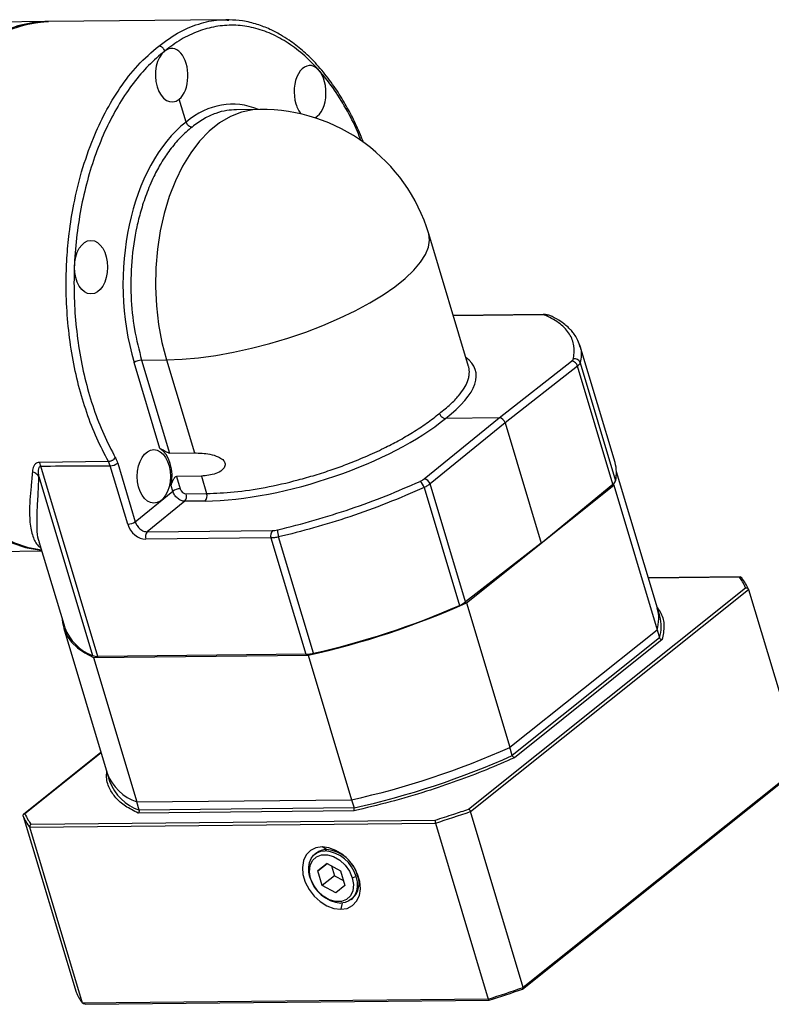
# Model space of a CAD drawing. Header units: millimetres. Extents: x 8091 to 8969, y -614 to 6.
# Tile 12 of 15: x 8822 to 8894, y -480 to -386. Entities that reach past the tile are written whole.
import ezdxf

# ---------------------------------------------------------------- set-up
doc = ezdxf.new("R2010")
doc.units = ezdxf.units.MM
doc.layers.get('0').update_dxf_attribs({"lineweight": 18})
doc.layers.add('标注线', color=7, linetype='Continuous', lineweight=18)

# ---------------------------------------------------------------- blocks, each defined once
blk = doc.blocks.new('FGR120M2L2')
at = {"linetype": 'Continuous', "lineweight": 25}
for p, q in [((172.53, 42.28), (141.04, 41.96)), ((173.07, 42.24), (172.53, 42.28)), ((140.56, 41.95), (126.19, 41.81)), ((141.04, 41.96), (140.8, 41.96)), ((165.44, 24.11), (164.22, 28.16)), ((178.53, 26.34), (174.37, 26.3)), ((215.6, -19.3), (208.54, 4.25)), ((228.96, -10.06), (212.88, -10.22)), ((228.71, -10.15), (212.91, -10.31)), ((241.61, -36.37), (235.36, -15.54)), ((160.8, -33.87), (156.22, -18.62)), ((157.55, -18.18), (161.97, -18.13)), ((157.55, -18.18), (162.51, -34.69)), ((161.97, -18.13), (166.92, -34.64)), ((221.03, -28.43), (233.89, -18.36)), ((235.43, -18.64), (241.71, -39.59)), ((234.95, -19.25), (222.09, -29.32)), ((241.24, -40.21), (234.95, -19.25)), ((207.72, -39.26), (221.03, -28.43)), ((222.09, -29.32), (208.79, -40.15)), ((221.03, -28.43), (211.5, -28.53)), ((222.09, -29.32), (228.49, -50.66)), ((162.51, -34.69), (166.92, -34.64)), ((151.65, -36.16), (139.39, -36.34)), ((151.97, -36.93), (151.65, -36.16)), ((153.3, -36.5), (156.41, -46.88)), ((149.8, -70.79), (139.66, -36.99)), ((155.08, -47.31), (151.97, -36.93)), ((249.12, -62.21), (241.86, -38.01)), ((139.31, -38.83), (148.85, -70.64)), ((168.16, -38.77), (163.74, -38.82)), ((163.74, -38.82), (164.4, -41.02)), ((168.16, -38.77), (169.09, -41.87)), ((215.08, -61.11), (208.79, -40.15)), ((228.49, -50.66), (241.24, -40.21)), ((241.37, -40.4), (241.47, -39.99)), ((156.41, -46.88), (163.08, -41.45)), ((163.08, -41.45), (162.79, -40.5)), ((165.47, -41.91), (169.09, -41.87)), ((207.69, -40.8), (213.97, -61.75)), ((215.24, -61.27), (241.37, -40.4)), ((241.37, -40.4), (249.07, -66.06)), ((165.2, -43.24), (158.54, -48.66)), ((168.82, -43.2), (165.2, -43.24)), ((158.54, -48.66), (180.78, -48.43)), ((139.32, -50.4), (143.91, -65.68)), ((139.4, -50.46), (139.37, -50.39)), ((180.52, -49.76), (158.28, -49.99)), ((180.52, -49.76), (186.71, -70.41)), ((188.07, -70.23), (181.87, -49.58)), ((228.49, -50.66), (215.08, -61.11)), ((127.15, -52.19), (139.82, -52.06)), ((263.93, -56.68), (247.51, -56.85)), ((263.7, -56.72), (247.52, -56.89)), ((215.59, -97.91), (264.8, -58.61)), ((215.94, -98.34), (265.31, -58.9)), ((265.31, -58.9), (274.68, -90.14)), ((215.24, -61.27), (222.94, -86.93)), ((249.55, -63.65), (249.12, -62.21)), ((143.72, -65.86), (151.42, -91.52)), ((222.94, -86.93), (249.07, -66.06)), ((249.07, -66.06), (249.5, -67.5)), ((249.5, -67.5), (223.37, -88.37)), ((249.98, -67.81), (223.74, -88.77)), ((149.01, -70.97), (187.13, -70.57)), ((149.01, -70.97), (156.71, -96.63)), ((186.71, -70.41), (149.8, -70.79)), ((187.13, -70.57), (194.83, -96.24)), ((223.37, -88.37), (222.94, -86.93)), ((150.32, -87.87), (136.59, -98.84)), ((150.34, -87.92), (136.82, -98.72)), ((225.18, -129.88), (274.39, -90.57)), ((274.68, -90.14), (225.31, -129.58)), ((151.42, -91.52), (151.85, -92.96)), ((156.71, -96.63), (194.83, -96.24)), ((157.14, -98.07), (156.71, -96.63)), ((195.26, -97.68), (157.14, -98.07)), ((194.83, -96.24), (195.26, -97.68)), ((136.52, -99.15), (145.9, -130.4)), ((195.23, -98.21), (156.95, -98.6)), ((225.31, -129.58), (215.94, -98.34)), ((137.69, -101.14), (209.71, -100.4)), ((147.06, -132.38), (137.69, -101.14)), ((137.92, -100.6), (209.69, -99.86)), ((209.71, -100.4), (219.08, -131.64)), ((190.4, -105.09), (189.59, -104.62)), ((188.58, -105.7), (188.31, -105.92)), ((190.13, -105.31), (190.4, -105.09)), ((188.86, -108.85), (190.49, -107.54)), ((190.49, -107.54), (188.86, -108.85)), ((190.49, -107.54), (192.88, -108.85)), ((191.29, -107.98), (191.8, -109.73)), ((187.56, -110.2), (187.43, -109.99)), ((189.62, -111.47), (188.86, -108.85)), ((191.8, -109.73), (189.62, -111.47)), ((191.8, -109.73), (193.39, -110.61)), ((192.88, -108.85), (193.64, -111.48)), ((194.94, -110.12), (195.61, -109.9)), ((192.01, -112.79), (189.62, -111.47)), ((193.64, -111.48), (192.01, -112.79)), ((193.14, -114.57), (192.91, -115.7)), ((194.74, -113.97), (195.01, -113.75)), ((219.08, -131.64), (147.06, -132.38)), ((147.51, -132.57), (219.28, -131.83))]:
    blk.add_line(p, q, dxfattribs=at)
at = {"linetype": 'Continuous', "lineweight": 25, "flags": 128}
for points in [[(140.8, 41.96), (140.34, 41.95), (137.86, 41.68), (135.4, 41.05)], [(139.78, -51.92), (137.48, -51.49), (135.06, -50.7)], [(134.58, 40.67), (136.99, 41.44), (139.43, 41.87), (141.04, 41.96)], [(135.64, 41.05), (138.09, 41.68), (140.58, 41.95), (141.04, 41.96)], [(178.53, 26.34), (177.31, 26.27), (175.29, 25.85), (173.31, 25.07), (171.4, 23.95), (169.57, 22.49), (167.85, 20.71), (166.26, 18.64), (164.82, 16.29), (163.54, 13.69), (162.44, 10.88), (161.54, 7.89), (160.83, 4.76), (160.34, 1.51), (160.07, -1.81), (160.01, -5.17), (160.18, -8.52), (160.56, -11.82), (161.16, -15.04), (161.97, -18.13)], [(161.97, -18.13), (164.73, -18.03), (167.65, -17.77), (170.71, -17.35), (173.86, -16.78), (177.07, -16.07), (180.31, -15.23), (183.52, -14.27), (186.68, -13.19), (189.75, -12.01), (192.69, -10.74), (195.47, -9.41), (198.05, -8.02), (200.41, -6.58), (202.51, -5.13), (204.34, -3.67), (205.87, -2.22), (207.08, -0.8), (207.96, 0.57), (208.5, 1.88), (208.69, 3.12), (208.54, 4.25)], [(139.79, -51.97), (139.49, -51.94), (137.01, -51.5), (134.56, -50.7), (132.16, -49.55), (129.83, -48.07), (127.58, -46.26), (125.44, -44.13), (123.41, -41.71), (121.52, -39.01), (119.78, -36.05), (118.2, -32.85), (116.79, -29.44), (115.57, -25.85)], [(115.81, -25.85), (117.03, -29.44), (118.44, -32.85), (120.02, -36.04), (121.76, -39.01), (123.65, -41.71), (125.68, -44.13), (127.82, -46.26), (130.07, -48.07), (132.4, -49.55), (134.8, -50.7), (137.25, -51.49), (139.73, -51.94), (139.79, -51.95)], [(139.78, -51.92), (137.49, -51.49), (135.04, -50.69), (132.64, -49.55), (130.31, -48.06), (128.06, -46.25), (125.92, -44.13), (123.89, -41.7), (122, -39), (120.26, -36.04), (118.67, -32.85), (117.27, -29.44), (116.04, -25.84)], [(143.47, -64.21), (143.5, -64.74), (143.77, -66), (144.3, -67.18), (145.09, -68.27), (146.15, -69.27), (147.46, -70.17), (149.01, -70.97)], [(189.59, -104.62), (188.47, -104.8), (187.51, -105.28), (186.77, -106.05), (186.29, -107.06), (186.1, -108.25), (186.2, -109.54), (186.6, -110.88), (187.27, -112.17), (188.18, -113.35), (189.26, -114.34), (190.45, -115.09), (191.69, -115.55), (192.91, -115.7)], [(192.91, -115.7), (194.03, -115.53), (194.99, -115.04), (195.73, -114.27), (196.21, -113.27), (196.41, -112.08), (196.3, -110.78), (195.9, -109.44), (195.23, -108.15), (194.33, -106.97), (193.25, -105.98), (192.05, -105.24), (190.81, -104.77), (189.59, -104.62)], [(187.43, -109.99), (187.24, -109.08), (187.21, -108.21), (187.35, -107.4), (187.65, -106.7), (188.09, -106.11), (188.67, -105.68), (189.36, -105.4), (190.13, -105.31)], [(187.56, -110.2), (187.35, -109.02), (187.47, -107.93), (187.88, -107.02), (188.57, -106.37), (189.48, -106.02), (190.53, -106.01), (191.64, -106.34), (192.72, -106.97), (193.68, -107.87), (194.44, -108.95), (194.94, -110.12)], [(194.94, -110.12), (195.15, -111.31), (195.04, -112.39), (194.62, -113.3), (193.93, -113.95), (193.02, -114.3), (191.97, -114.31), (190.86, -113.99), (189.78, -113.35), (188.82, -112.46), (188.06, -111.38), (187.56, -110.2)], [(195.61, -109.9), (195.81, -110.81), (195.83, -111.68), (195.7, -112.49), (195.4, -113.19), (194.95, -113.78), (194.37, -114.21), (193.69, -114.48), (192.91, -114.58)]]:
    blk.add_lwpolyline(points, dxfattribs=at)
at = {"linetype": 'Continuous', "lineweight": 25}
for centre, radius, start, end in [((141.13, 22.13), 19.83, 91.3112, 130.9858), ((178.84, -4.65), 31, 16.6994, 90.5894), ((228.97, -10.47), 0.412, 92.4685, 129.1101), ((229.68, -11), 0.831, 66.1628, 114.1391), ((157.63, -20.66), 2.48, 91.7736, 124.512), ((233.79, -19.55), 1.2, 14.6045, 85.4421), ((234.44, -18.96), 1.03, 18.2301, 103.2657), ((151.89, -34.45), 2.48, 271.7736, 304.512), ((235.33, -38.19), 6.53, 347.6321, 16.147), ((205.63, -41.33), 2.13, 14.3791, 50.0958), ((207.59, -40.5), 1.24, 16.053, 83.9937), ((240.54, -39.2), 1.23, 304.6673, 341.6033), ((164.48, -43.5), 2.48, 91.7736, 124.512), ((164.21, -42.35), 1.33, 318.249, 19.189), ((167.83, -42.31), 1.33, 318.249, 19.189), ((155.01, -44.83), 2.48, 271.7736, 304.512), ((159.54, -49.55), 1.33, 138.249, 199.189), ((181.78, -49.32), 1.33, 138.249, 199.189), ((185.02, -48.47), 3.34, 177.3298, 199.4923), ((257.46, -62.16), 8.5, 22.5546, 38.1158), ((211.92, -56.88), 5.28, 292.8329, 306.693), ((155.88, 70.96), 144.94, 282.4515, 294.1769), ((155.85, 71.89), 145.73, 282.7741, 293.5058), ((242.56, -64.05), 6.81, 342.874, 15.7133), ((242.99, -65.49), 6.81, 342.874, 15.7133), ((151.82, -62.73), 8.45, 200.4836, 249.4448), ((149.68, -68.52), 2.27, 248.7328, 273.1641), ((186.56, -63.84), 6.57, 271.3624, 283.3242), ((163.58, 45.29), 144.94, 282.4515, 294.1769), ((164.01, 43.85), 144.94, 282.4515, 294.1769), ((159.47, -88.48), 8.6, 200.6788, 251.308), ((159.9, -89.92), 8.6, 200.6788, 251.308), ((144.37, -95.89), 8.5, 202.5546, 218.1158), ((151.21, 86.78), 196.1, 287.3555, 289.2729), ((190.37, -108), 2.91, 89.2865, 127.9119), ((189.56, -111.56), 6.28, 15.3097, 84.737), ((189.83, -111.34), 6.28, 15.3097, 84.737), ((193.49, -108.33), 6.28, 195.3097, 264.737), ((192.48, -111.08), 3.68, 313.4283, 22.2678), ((153.75, -127.14), 8.5, 202.5546, 218.1158), ((160.58, 55.53), 196.1, 287.3555, 289.2729), ((160.98, 54.2), 194.95, 287.4007, 289.2277)]:
    blk.add_arc(centre, radius, start, end, dxfattribs=at)
for centre, major_axis, ratio, start_param, end_param in [((162.94, 32.44), (-0.09, 4.75), 0.595149, 3.579778, 6.721371), ((162.94, 32.44), (0, 4.75), 0.620187, 0.449667, 3.591259), ((187.46, 29.4), (-0.09, 4.75), 0.595149, 3.425362, 8.292167), ((174.07, -4.71), (-0.62, 31.99), 0.595149, 6.027991, 6.720826), ((187.46, 29.4), (-0.09, 4.75), 0.595149, 2.008982, 2.507111), ((174.09, -4.7), (-0.02, 32), 0.620187, 0.450212, 2.020463), ((227.61, -10.99), (1.92, 0.55), 0.328339, 0.366452, 0.871813), ((186.08, -28.8), (30.76, 8.83), 0.328339, 5.584747, 6.536319), ((232.28, -18.39), (1.92, 0.55), 0.328339, 5.601655, 6.10731), ((186.09, -28.78), (30.54, 9.57), 0.353375, 4.005218, 5.575469), ((221.3, -29.33), (-0.624, 0.781), 0.717462, 4.201565, 5.772057), ((159.71, -38.82), (0, 5.25), 0.620187, 4.384416, 5.939695), ((206.15, -39.26), (1.91, 0.6), 0.353375, 5.052906, 5.558561), ((165.2, -41.01), (-0.624, 0.781), 0.717462, 1.059973, 2.630464), ((157.47, -47.29), (-1.87, 2.34), 0.717462, 1.059973, 2.630464), ((181.86, -47.53), (1.91, 0.6), 0.353375, 4.005218, 4.510579)]:
    blk.add_ellipse(centre, major_axis=major_axis, ratio=ratio, start_param=start_param, end_param=end_param, dxfattribs=at)
for centre in [(148.56, -1.67), (159.71, -38.82)]:
    blk.add_ellipse(centre, major_axis=(0, 4.75), ratio=0.620187, dxfattribs=at)
for points, knots in [([(160.59, 37.61), (161.84, 38.53), (164.28, 40.31), (168.06, 41.73), (170.97, 42.34), (172.61, 42.23), (173.05, 42.2)], [0, 0, 0, 0, 0.319633, 0.619631, 0.899989, 1, 1, 1, 1]), ([(196.96, 20.45), (196.77, 20.92), (196.15, 22.48), (195.02, 24.9), (193.47, 27.77), (191.67, 30.6), (189.57, 33.35), (187.29, 35.8), (185.33, 37.5), (183.64, 38.72), (182.11, 39.69), (180.23, 40.66), (177.99, 41.52), (175.56, 42.14), (173.87, 42.21), (173.07, 42.24)], [0, 0, 0, 0, 0.036533, 0.119727, 0.19676, 0.283962, 0.383648, 0.481291, 0.572963, 0.619612, 0.676873, 0.745382, 0.825166, 0.916232, 1, 1, 1, 1]), ([(196.5, 20.81), (196.3, 21.34), (195.51, 23.39), (193.84, 26.58), (191.52, 30.3), (188.94, 33.53), (186.18, 36.26), (183.24, 38.43), (180.19, 40.02), (177.05, 41.02), (173.88, 41.4), (170.7, 41.16), (167.58, 40.3), (164.53, 38.88), (162.61, 37.44), (161.65, 36.72)], [0, 0, 0, 0, 0.028849, 0.109772, 0.190696, 0.271621, 0.352547, 0.433474, 0.514403, 0.595333, 0.676265, 0.757198, 0.838131, 0.919065, 1, 1, 1, 1]), ([(151.65, -36.16), (150.94, -34.8), (149.52, -32.09), (147.76, -27.53), (146.3, -22.68), (145.2, -17.54), (144.46, -12.2), (144.18, -7.82), (144.14, -4.51), (144.18, -2.29), (144.28, -0.07), (144.45, 2.14), (144.79, 5.37), (145.49, 9.81), (146.88, 15.53), (148.77, 20.97), (151.08, 25.94), (153.71, 30.31), (156.87, 34.39), (159.32, 36.52), (160.59, 37.61)], [0, 0, 0, 0, 0.060936, 0.122317, 0.184146, 0.246421, 0.309142, 0.372311, 0.397717, 0.423193, 0.448742, 0.474362, 0.500054, 0.561609, 0.631867, 0.710823, 0.775776, 0.845624, 0.920366, 1, 1, 1, 1]), ([(161.65, 36.72), (161.61, 36.83), (161.54, 37), (161.38, 37.21), (161.23, 37.36), (161.07, 37.47), (160.85, 37.58), (160.69, 37.6), (160.59, 37.61)], [0, 0, 0, 0, 0.237966, 0.367039, 0.499555, 0.631305, 0.760324, 1, 1, 1, 1]), ([(161.65, 36.72), (160.68, 35.89), (158.73, 34.24), (156.05, 31.09), (153.6, 27.5), (151.43, 23.47), (149.56, 19.06), (148.02, 14.33), (146.83, 9.35), (146.01, 4.18), (145.56, -1.11), (145.5, -6.45), (145.82, -11.76), (146.51, -16.98), (147.58, -22.04), (149.01, -26.86), (150.75, -31.41), (152.17, -34.13), (152.88, -35.49)], [0, 0, 0, 0, 0.062505, 0.125011, 0.187515, 0.250019, 0.312522, 0.375024, 0.437525, 0.500025, 0.562524, 0.625022, 0.687519, 0.750016, 0.812512, 0.875008, 0.937504, 1, 1, 1, 1]), ([(174.37, 26.29), (173.81, 26.26), (172.58, 26.21), (170.65, 25.68), (168.56, 24.75), (167.2, 23.74), (166.5, 23.22)], [0, 0, 0, 0, 0.203706, 0.451491, 0.716923, 1, 1, 1, 1]), ([(166.5, 23.22), (165.79, 22.61), (164.41, 21.44), (162.59, 19.25), (161.03, 16.93), (159.87, 14.78), (159.01, 12.89), (158.39, 11.32), (157.85, 9.79), (157.4, 8.31), (157.02, 6.89), (156.34, 3.98), (155.67, -0.57), (155.56, -6.76), (156.14, -12.73), (157.09, -16.38), (157.55, -18.18)], [0, 0, 0, 0, 0.079995, 0.155004, 0.225026, 0.290061, 0.330654, 0.369029, 0.405184, 0.43912, 0.470837, 0.500335, 0.630371, 0.756993, 0.880203, 1, 1, 1, 1]), ([(165.44, 24.11), (165.48, 24), (165.55, 23.82), (165.71, 23.61), (165.81, 23.52), (165.88, 23.46), (165.93, 23.42), (166.06, 23.33), (166.26, 23.24), (166.41, 23.23), (166.5, 23.22)], [0, 0, 0, 0, 0.241143, 0.369404, 0.499284, 0.50436, 0.541985, 0.643771, 0.800539, 1, 1, 1, 1]), ([(230.02, -10.24), (229.87, -10.19), (229.55, -10.07), (229.16, -10.06), (228.95, -10.06)], [0, 0, 0, 0, 0.467207, 1, 1, 1, 1]), ([(234.21, -17.96), (234.3, -17.16), (234.49, -15.58), (233.63, -13.5), (232.02, -11.67), (230.24, -10.72), (229.34, -10.24)], [0, 0, 0, 0, 0.250008, 0.50001, 0.750008, 1, 1, 1, 1]), ([(235.35, -15.55), (235.22, -15.17), (234.97, -14.49), (234.43, -13.62), (233.91, -12.98), (233.36, -12.4), (232.64, -11.78), (231.55, -11), (230.56, -10.51), (230.02, -10.24)], [0, 0, 0, 0, 0.172487, 0.313985, 0.424508, 0.506505, 0.632502, 0.797006, 1, 1, 1, 1]), ([(235.26, -15.56), (235.35, -15.74), (235.78, -16.66), (235.58, -17.76), (235.43, -18.64)], [0, 0, 0, 0, 0.198649, 1, 1, 1, 1]), ([(210.43, -27.63), (211.11, -27.09), (212.42, -26.04), (213.84, -24.54), (214.84, -23.18), (215.39, -22.09), (215.65, -21.24), (215.75, -20.58), (215.74, -19.98), (215.69, -19.56), (215.61, -19.35), (215.6, -19.31)], [0, 0, 0, 0, 0.178656, 0.346177, 0.502561, 0.647805, 0.738464, 0.824168, 0.904915, 0.980707, 1, 1, 1, 1]), ([(169.09, -41.87), (170.69, -41.81), (173.94, -41.68), (179.49, -40.84), (183.87, -39.85), (186.85, -39.03), (188.37, -38.58), (189.88, -38.11), (191.83, -37.46), (194.32, -36.55), (197.41, -35.29), (200.41, -33.91), (203.22, -32.46), (205.77, -30.98), (208.27, -29.35), (209.69, -28.22), (210.43, -27.63)], [0, 0, 0, 0, 0.11978, 0.242972, 0.369579, 0.401816, 0.434267, 0.466932, 0.499812, 0.560999, 0.631054, 0.709973, 0.774999, 0.845013, 0.920014, 1, 1, 1, 1]), ([(210.43, -27.63), (210.47, -27.73), (210.53, -27.9), (210.67, -28.09), (210.78, -28.2), (210.83, -28.25), (210.85, -28.26), (210.91, -28.31), (211.01, -28.39), (211.23, -28.5), (211.39, -28.52), (211.5, -28.53)], [0, 0, 0, 0, 0.199456, 0.356223, 0.45801, 0.486827, 0.49564, 0.500718, 0.630587, 0.758845, 1, 1, 1, 1]), ([(162.51, -34.69), (162.47, -34.69), (162.41, -34.68), (162.24, -34.64), (161.94, -34.52), (161.56, -34.3), (161.14, -34.06), (160.91, -33.94), (160.8, -33.87)], [0, 0, 0, 0, 0.055269, 0.113702, 0.251173, 0.500882, 0.750477, 1, 1, 1, 1]), ([(166.92, -34.64), (167.82, -34.67), (169.18, -34.72), (170.95, -35.21), (171.82, -35.69), (172.2, -36.1), (172.36, -36.43), (172.4, -36.79), (172.27, -37.24), (171.74, -37.85), (170.35, -38.58), (169.03, -38.69), (168.16, -38.77)], [0, 0, 0, 0, 0.248369, 0.37304, 0.444122, 0.472575, 0.49922, 0.528604, 0.561095, 0.625241, 0.750487, 1, 1, 1, 1]), ([(139.39, -36.34), (139.26, -36.35), (139, -36.38), (138.64, -36.6), (138.27, -37.11), (138.2, -37.63), (138.15, -37.98)], [0, 0, 0, 0, 0.141279, 0.28501, 0.538338, 1, 1, 1, 1]), ([(139.66, -36.99), (139.62, -36.86), (139.54, -36.63), (139.44, -36.43), (139.39, -36.34)], [0, 0, 0, 0, 0.56, 1, 1, 1, 1]), ([(151.65, -36.16), (151.75, -36.15), (151.91, -36.13), (152.15, -36.05), (152.33, -35.96), (152.51, -35.86), (152.71, -35.7), (152.81, -35.57), (152.88, -35.49)], [0, 0, 0, 0, 0.239687, 0.368508, 0.5, 0.631492, 0.760313, 1, 1, 1, 1]), ([(152.88, -35.49), (152.93, -35.59), (153.03, -35.77), (153.14, -36.03), (153.22, -36.26), (153.27, -36.42), (153.3, -36.5)], [0, 0, 0, 0, 0.339966, 0.560014, 0.780001, 1, 1, 1, 1]), ([(138.15, -37.98), (138.07, -38.87), (137.91, -40.66), (137.69, -43.1), (137.63, -45.21), (137.7, -46.97), (137.9, -48.34), (138.21, -49.49), (138.64, -50.43), (139.12, -51.12), (139.5, -51.4), (139.66, -51.51)], [0, 0, 0, 0, 0.127812, 0.255324, 0.399033, 0.511763, 0.618642, 0.721511, 0.82288, 0.926452, 1, 1, 1, 1]), ([(139.31, -38.83), (139.14, -38.64), (138.83, -38.29), (138.36, -38.07), (138.15, -37.98)], [0, 0, 0, 0, 0.56, 1, 1, 1, 1]), ([(139.31, -38.83), (139.28, -38.46), (139.22, -37.9), (139.3, -37.3), (139.44, -37.07), (139.56, -37), (139.63, -36.99), (139.66, -36.99)], [0, 0, 0, 0, 0.527871, 0.777351, 0.901749, 0.952876, 1, 1, 1, 1]), ([(139.66, -36.99), (141.96, -36.97), (146.06, -36.94), (150.16, -36.93), (151.97, -36.93)], [0, 0, 0, 0, 0.559995, 1, 1, 1, 1]), ([(139.37, -50.39), (139.32, -50.27), (139.07, -49.68), (138.97, -48.09), (138.97, -45.58), (139.16, -42.54), (139.26, -40.06), (139.31, -38.83)], [0, 0, 0, 0, 0.057893, 0.293311, 0.530522, 0.76841, 1, 1, 1, 1]), ([(162.79, -40.5), (162.83, -40.34), (162.92, -40), (163.12, -39.5), (163.32, -39.11), (163.52, -38.9), (163.65, -38.83), (163.71, -38.82), (163.74, -38.82)], [0, 0, 0, 0, 0.249536, 0.499076, 0.748782, 0.886296, 0.944734, 1, 1, 1, 1]), ([(181.69, -48.31), (183.85, -47.77), (188.19, -46.68), (194.67, -44.62), (201.02, -42.31), (205, -40.57), (206.99, -39.7)], [0, 0, 0, 0, 0.249992, 0.49999, 0.749992, 1, 1, 1, 1]), ([(207.69, -40.8), (205.52, -41.75), (201.27, -43.6), (194.63, -45.99), (188.16, -48.01), (183.94, -49.07), (181.87, -49.58)], [0, 0, 0, 0, 0.266712, 0.522284, 0.766714, 1, 1, 1, 1]), ([(156.41, -46.88), (156.51, -47.11), (156.69, -47.59), (157.24, -48.18), (157.89, -48.59), (158.32, -48.64), (158.54, -48.66)], [0, 0, 0, 0, 0.250022, 0.5, 0.749978, 1, 1, 1, 1]), ([(181.87, -49.58), (181.63, -49.63), (181.15, -49.73), (180.73, -49.75), (180.52, -49.76)], [0, 0, 0, 0, 0.505433, 1, 1, 1, 1]), ([(263.7, -56.72), (263.73, -56.71), (263.78, -56.69), (263.87, -56.68), (263.96, -56.69), (264.03, -56.74), (264.08, -56.78), (264.12, -56.84), (264.14, -56.89), (264.15, -56.91)], [0, 0, 0, 0, 0.156195, 0.291672, 0.499957, 0.632366, 0.759471, 0.881813, 1, 1, 1, 1]), ([(264.8, -58.61), (264.63, -58.24), (264.33, -57.59), (263.89, -56.99), (263.7, -56.72)], [0, 0, 0, 0, 0.559968, 1, 1, 1, 1]), ([(264.8, -58.61), (264.84, -58.6), (264.9, -58.6), (265, -58.61), (265.1, -58.65), (265.18, -58.7), (265.24, -58.76), (265.28, -58.83), (265.3, -58.87), (265.31, -58.9)], [0, 0, 0, 0, 0.181756, 0.290757, 0.499747, 0.632244, 0.759413, 0.881796, 1, 1, 1, 1]), ([(249.1, -62.13), (249.33, -62.46), (250.04, -63.44), (250.45, -65.32), (250.14, -66.98), (249.98, -67.81)], [0, 0, 0, 0, 0.200469, 0.602181, 1, 1, 1, 1]), ([(249.98, -67.81), (249.95, -67.81), (249.89, -67.82), (249.79, -67.8), (249.7, -67.75), (249.62, -67.69), (249.55, -67.61), (249.52, -67.54), (249.5, -67.5)], [0, 0, 0, 0, 0.15626, 0.29188, 0.500514, 0.63185, 0.758916, 1, 1, 1, 1]), ([(223.74, -88.77), (222.1, -89.5), (218.81, -90.94), (213.56, -92.94), (207.83, -94.88), (201.68, -96.7), (197.37, -97.71), (195.23, -98.21)], [0, 0, 0, 0, 0.185601, 0.372664, 0.560421, 0.78128, 1, 1, 1, 1]), ([(223.74, -88.77), (223.72, -88.77), (223.68, -88.76), (223.6, -88.72), (223.54, -88.66), (223.47, -88.58), (223.41, -88.49), (223.39, -88.42), (223.37, -88.37)], [0, 0, 0, 0, 0.156228, 0.291822, 0.500421, 0.631782, 0.758872, 1, 1, 1, 1]), ([(156.95, -98.6), (156.16, -98.21), (154.57, -97.41), (152.88, -95.93), (151.73, -94.13), (151.21, -92.53), (151.38, -91.43), (151.43, -91.16)], [0, 0, 0, 0, 0.217735, 0.437185, 0.657449, 0.916548, 1, 1, 1, 1]), ([(195.23, -98.21), (195.24, -98.19), (195.26, -98.16), (195.29, -98.09), (195.3, -98), (195.3, -97.91), (195.29, -97.8), (195.27, -97.73), (195.26, -97.68)], [0, 0, 0, 0, 0.15625, 0.291861, 0.500482, 0.631827, 0.758902, 1, 1, 1, 1]), ([(209.69, -99.86), (210.8, -99.51), (212.78, -98.88), (214.73, -98.21), (215.59, -97.91)], [0, 0, 0, 0, 0.559968, 1, 1, 1, 1]), ([(215.59, -97.91), (215.61, -97.92), (215.65, -97.93), (215.72, -97.98), (215.78, -98.04), (215.84, -98.12), (215.88, -98.19), (215.91, -98.27), (215.93, -98.31), (215.94, -98.34)], [0, 0, 0, 0, 0.156132, 0.291555, 0.499756, 0.632224, 0.759382, 0.881771, 1, 1, 1, 1]), ([(136.52, -99.15), (136.52, -99.13), (136.51, -99.08), (136.51, -99.01), (136.53, -98.94), (136.57, -98.86), (136.64, -98.79), (136.73, -98.74), (136.79, -98.73), (136.82, -98.72)], [0, 0, 0, 0, 0.118195, 0.240573, 0.367742, 0.500243, 0.708369, 0.843811, 1, 1, 1, 1]), ([(136.82, -98.72), (136.99, -99.09), (137.29, -99.73), (137.73, -100.34), (137.92, -100.6)], [0, 0, 0, 0, 0.559968, 1, 1, 1, 1]), ([(156.95, -98.6), (156.98, -98.59), (157.02, -98.56), (157.08, -98.48), (157.13, -98.4), (157.15, -98.3), (157.17, -98.19), (157.15, -98.12), (157.14, -98.07)], [0, 0, 0, 0, 0.156257, 0.291875, 0.500514, 0.631847, 0.758913, 1, 1, 1, 1]), ([(137.92, -100.6), (137.89, -100.62), (137.84, -100.65), (137.77, -100.72), (137.71, -100.81), (137.68, -100.91), (137.67, -100.99), (137.67, -101.07), (137.68, -101.12), (137.69, -101.14)], [0, 0, 0, 0, 0.156195, 0.291672, 0.499957, 0.632366, 0.759471, 0.881813, 1, 1, 1, 1]), ([(209.69, -99.86), (209.69, -99.88), (209.67, -99.91), (209.66, -99.99), (209.66, -100.07), (209.66, -100.17), (209.67, -100.25), (209.69, -100.33), (209.7, -100.37), (209.71, -100.4)], [0, 0, 0, 0, 0.181823, 0.290864, 0.499931, 0.632374, 0.759495, 0.881835, 1, 1, 1, 1]), ([(225.18, -129.88), (225.21, -129.82), (225.25, -129.72), (225.29, -129.62), (225.31, -129.58)], [0, 0, 0, 0, 0.56, 1, 1, 1, 1]), ([(147.51, -132.57), (147.42, -132.53), (147.27, -132.47), (147.13, -132.41), (147.06, -132.38)], [0, 0, 0, 0, 0.56, 1, 1, 1, 1]), ([(219.08, -131.64), (219.12, -131.68), (219.19, -131.74), (219.25, -131.8), (219.28, -131.83)], [0, 0, 0, 0, 0.56, 1, 1, 1, 1])]:
    blk.add_open_spline(points, degree=3, knots=knots, dxfattribs=at)
for points in [[(235.43, -18.64), (235.39, -18.74), (235.32, -18.93), (235.08, -19.14), (234.95, -19.25)], [(208.79, -40.15), (208.63, -40.27), (208.33, -40.49), (207.9, -40.7), (207.69, -40.8)], [(165.2, -43.24), (164.99, -43.21), (164.56, -43.16), (163.91, -42.74), (163.37, -42.15), (163.17, -41.69), (163.08, -41.45)]]:
    blk.add_open_spline(points, degree=3, dxfattribs=at)

msp = doc.modelspace()

# ---------------------------------------------------------------- block references
at = {"layer": '标注线', "lineweight": 30, "xscale": 0.5355, "yscale": 0.5355, "zscale": 0.5355}
msp.add_blockref('FGR120M2L2', (8749.6873, -408.6605), dxfattribs=at)

doc.saveas('drawing.dxf')
